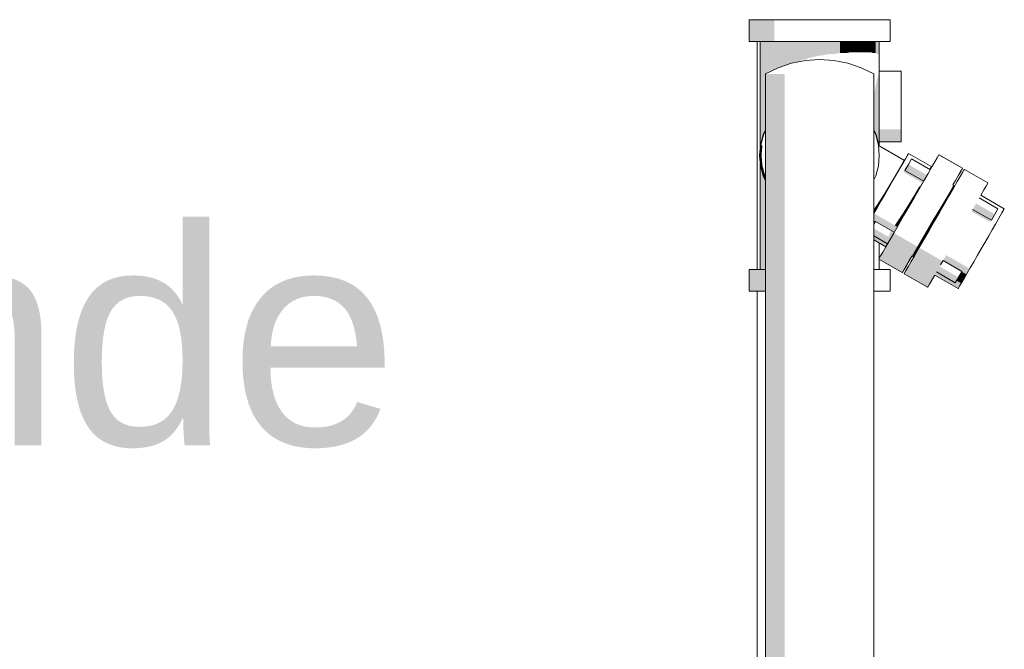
# Model space of a CAD drawing. Header units: metres. Extents: x -4 to 112, y -27 to 26.
# Tile 56 of 256: x 15.283 to 16.191, y 0.295 to 0.875. Entities that reach past the tile are written whole.
import ezdxf

# ---------------------------------------------------------------- set-up
doc = ezdxf.new("R2010")
doc.units = ezdxf.units.M
doc.header["$MEASUREMENT"] = 0
for name, color, linetype in [('20 Decke', 7, 'Continuous'), ('60 Ausstattung außen', 7, 'Continuous'), ('90 Allgemein Beschriftung', 7, 'Continuous')]:
    doc.layers.add(name, color=color, linetype=linetype)
doc.styles.add('ERSTELLTER_STIL_3', font='ARIALUNI.ttf')
doc.dimstyles.new('ERSTELLTER_STIL__5', dxfattribs={"dimtxt": 0.18, "dimasz": 0.3648, "dimexe": 0.18, "dimexo": 0.0625, "dimgap": 0, "dimtad": 0, "dimtih": 1, "dimtoh": 1, "dimdec": 4, "dimzin": 0, "dimdsep": 46, "dimcen": 0.09, "dimadec": 0, "dimazin": 0, "dimtfac": 1, "dimtdec": 4, "dimtmove": 0, "dimatfit": 3, "dimldrblk": 'ARROWHEAD_5', "dimfxl": 1, "dimtolj": 1, "dimtzin": 0, "dimarcsym": 0})

# ---------------------------------------------------------------- blocks, each defined once
blk = doc.blocks.new('ARROWHEAD_5')
at = {"linetype": 'Continuous', "lineweight": 0}
blk.add_hatch(color=0, dxfattribs=at).paths.add_polyline_path([(-1, 0.2679), (0, 0), (-1, -0.2679)])
at = {"color": 0, "linetype": 'Continuous', "lineweight": 0}
blk.add_line((0, 0), (-1, 0), dxfattribs=at)

msp = doc.modelspace()

# ---------------------------------------------------------------- hatches: boundary and pattern name
at = {"layer": '60 Ausstattung außen', "linetype": 'Continuous', "lineweight": 0, "true_color": 0x000000}
for points in [[(15.95671, 0.85474), (15.95671, 0.87474), (15.95573, 0.87474), (15.95573, 0.85474)], [(15.95671, 0.85474), (15.95965, 0.85474), (15.95965, 0.87474), (15.95671, 0.87474)], [(15.95965, 0.85474), (15.96443, 0.85474), (15.96443, 0.87474), (15.95965, 0.87474)], [(15.97093, 0.85474), (15.97093, 0.87474), (15.96443, 0.87474), (15.96443, 0.85474)], [(15.97894, 0.85474), (15.97894, 0.87474), (15.97093, 0.87474), (15.97093, 0.85474)], [(15.96573, 0.75547), (15.96607, 0.75938), (15.96656, 0.76122), (15.96656, 0.85474), (15.96573, 0.85474)], [(15.96656, 0.76122), (15.96857, 0.76872), (15.96904, 0.76973), (15.96904, 0.85474), (15.96656, 0.85474)], [(15.97309, 0.85474), (15.96904, 0.85474), (15.96904, 0.76973), (15.97067, 0.77323), (15.97067, 0.82474), (15.97309, 0.82594)], [(15.97309, 0.85474), (15.97309, 0.82594), (15.97859, 0.82865), (15.97859, 0.85474)], [(15.97859, 0.82865), (15.98241, 0.83053), (15.98537, 0.83154), (15.98537, 0.85474), (15.97859, 0.85474)], [(15.99322, 0.85474), (15.98537, 0.85474), (15.98537, 0.83154), (15.99322, 0.8342)], [(15.99322, 0.8342), (15.99479, 0.83473), (16.00061, 0.83589), (16.00191, 0.83665), (16.00191, 0.85474), (15.99322, 0.85474)], [(16.00191, 0.85474), (16.00191, 0.83665), (16.00941, 0.83875), (16.01117, 0.83957), (16.01117, 0.85474)], [(16.02072, 0.85474), (16.01117, 0.85474), (16.01117, 0.83957), (16.02072, 0.84174)], [(16.02072, 0.84174), (16.02281, 0.84174), (16.03027, 0.84324), (16.03027, 0.85474), (16.02072, 0.85474)], [(16.03953, 0.85474), (16.03027, 0.85474), (16.03027, 0.84324), (16.03482, 0.84324), (16.03953, 0.84414)], [(16.04822, 0.85474), (16.03953, 0.85474), (16.03953, 0.84414), (16.04573, 0.84414), (16.04822, 0.84463)], [(16.04822, 0.84463), (16.05535, 0.84463), (16.05608, 0.84478), (16.05608, 0.85474), (16.04822, 0.85474)], [(16.05608, 0.84478), (16.06286, 0.84478), (16.06286, 0.85474), (16.05608, 0.85474)], [(16.06836, 0.85474), (16.06286, 0.85474), (16.06286, 0.84478), (16.06336, 0.84463), (16.06836, 0.84463)], [(16.07241, 0.85474), (16.06836, 0.85474), (16.06836, 0.84463), (16.06952, 0.84414), (16.07241, 0.84414)], [(16.07241, 0.84414), (16.07367, 0.84324), (16.07489, 0.84324), (16.07489, 0.85474), (16.07241, 0.85474)], [(16.07573, 0.85474), (16.07489, 0.85474), (16.07489, 0.84324), (16.07554, 0.84174), (16.07573, 0.84174)], [(16.07489, 0.76108), (16.07535, 0.75938), (16.07542, 0.75857), (16.07573, 0.75839), (16.07573, 0.7666), (16.07573, 0.77385), (16.07573, 0.81564), (16.07573, 0.82528), (16.07573, 0.82724), (16.07527, 0.82611), (16.07489, 0.8243)], [(15.97067, 0.82474), (15.97067, -0.04803), (15.97143, -0.04818), (15.97143, 0.82474)], [(15.97369, 0.82474), (15.97143, 0.82474), (15.97143, -0.04818), (15.97369, -0.04832)], [(15.97737, 0.82474), (15.97369, 0.82474), (15.97369, -0.04832), (15.97737, -0.04846)], [(15.97737, 0.82474), (15.97737, -0.04846), (15.98237, -0.0486), (15.98237, 0.82474)], [(15.98853, 0.82474), (15.98237, 0.82474), (15.98237, -0.0486), (15.98853, -0.04872)], [(16.07267, 0.81532), (16.07241, 0.81371), (16.07241, 0.76965), (16.07284, 0.76872), (16.07489, 0.76108), (16.07489, 0.8243), (16.07474, 0.82389), (16.07365, 0.81996)], [(16.09573, 0.82247), (16.09573, 0.8238), (16.09573, 0.82289)], [(16.09573, 0.81564), (16.09573, 0.81371), (16.09573, 0.81734)], [(16.07067, 0.77337), (16.07241, 0.76965), (16.07241, 0.81371), (16.07153, 0.8097), (16.07067, 0.80466)], [(16.09573, 0.80949), (16.09573, 0.81371), (16.09572, 0.81099)], [(16.09573, 0.80483), (16.09572, 0.80949), (16.09572, 0.80586)], [(16.09573, 0.79987), (16.09572, 0.80483), (16.09572, 0.80039)], [(15.96857, 0.76872), (15.96901, 0.76856), (15.97067, 0.77212), (15.97067, 0.77323)], [(15.96901, 0.76856), (15.96937, 0.76843), (15.97067, 0.77122), (15.97067, 0.77212)], [(16.09573, 0.76985), (16.09573, 0.77385), (16.07573, 0.77385), (16.07573, 0.76985)], [(16.09572, 0.77999), (16.09572, 0.77849), (16.09573, 0.77578)], [(16.09573, 0.77578), (16.09573, 0.77385), (16.09573, 0.77215)], [(16.09573, 0.77215), (16.09573, 0.76985), (16.09573, 0.7692)], [(15.96607, 0.75938), (15.96653, 0.7593), (15.96901, 0.76856), (15.96857, 0.76872)], [(15.96691, 0.75923), (15.96937, 0.76843), (15.96901, 0.76856), (15.96653, 0.7593)], [(16.09573, 0.7666), (16.09573, 0.76985), (16.07573, 0.76985), (16.07573, 0.7666)], [(16.09573, 0.7642), (16.09573, 0.7666), (16.07573, 0.7666), (16.07573, 0.7642)], [(16.09573, 0.76274), (16.09573, 0.7642), (16.07573, 0.7642), (16.07573, 0.76274)], [(16.09573, 0.76224), (16.09573, 0.76274), (16.07573, 0.76274), (16.07573, 0.76224)], [(15.96607, 0.75938), (15.96523, 0.74974), (15.9657, 0.74974), (15.96653, 0.7593)], [(15.96691, 0.75923), (15.96653, 0.7593), (15.9657, 0.74974), (15.96608, 0.74974)], [(15.96608, 0.74974), (15.96716, 0.74974), (15.96797, 0.75904), (15.96691, 0.75923)], [(15.9657, 0.74974), (15.96523, 0.74974), (15.96607, 0.74011), (15.96653, 0.74019)], [(15.96653, 0.74019), (15.96691, 0.74026), (15.96608, 0.74974), (15.9657, 0.74974)], [(15.96691, 0.74026), (15.96797, 0.74045), (15.96716, 0.74974), (15.96608, 0.74974)], [(16.09742, 0.74384), (16.09726, 0.74353), (16.09777, 0.74323), (16.09856, 0.7446), (16.09803, 0.7449)], [(16.09803, 0.7449), (16.09856, 0.7446), (16.09883, 0.74506), (16.09826, 0.74538), (16.09812, 0.74514)], [(16.0983, 0.74538), (16.09829, 0.74537), (16.09883, 0.74506), (16.09884, 0.74507)], [(15.96573, 0.64474), (15.96656, 0.64474), (15.96656, 0.73827), (15.96607, 0.74011), (15.96573, 0.74402)], [(15.96607, 0.74011), (15.96857, 0.73077), (15.96901, 0.73093), (15.96653, 0.74019)], [(15.96937, 0.73106), (15.96691, 0.74026), (15.96653, 0.74019), (15.96901, 0.73093)], [(15.96656, 0.64474), (15.96904, 0.64474), (15.96904, 0.72976), (15.96857, 0.73077), (15.96656, 0.73827)], [(15.96691, 0.74026), (15.96937, 0.73106), (15.97039, 0.73143), (15.96797, 0.74045)], [(16.09373, 0.73746), (16.09204, 0.73454), (16.09258, 0.73423), (16.09473, 0.73796), (16.09422, 0.73826)], [(16.09597, 0.74129), (16.09422, 0.73826), (16.09473, 0.73796), (16.09648, 0.74099)], [(16.09726, 0.74353), (16.09597, 0.74129), (16.09648, 0.74099), (16.09777, 0.74323)], [(16.09764, 0.73456), (16.11468, 0.72472), (16.11365, 0.72301), (16.11262, 0.72122), (16.1136, 0.72065), (16.11664, 0.7259), (16.09868, 0.73628)], [(16.09868, 0.73628), (16.11664, 0.7259), (16.11667, 0.72596), (16.09935, 0.73596), (16.10194, 0.74044), (16.1017, 0.74058), (16.10076, 0.73989)], [(16.09935, 0.73596), (16.11667, 0.72596), (16.11985, 0.73148), (16.10253, 0.74147)], [(16.10217, 0.74087), (16.1017, 0.74058), (16.10194, 0.74044), (16.10218, 0.74087)], [(16.12219, 0.73617), (16.11957, 0.73164), (16.11985, 0.73148), (16.12275, 0.73649), (16.12248, 0.73665)], [(16.12205, 0.73735), (16.12186, 0.73701), (16.12275, 0.73649), (16.12295, 0.73683)], [(16.12205, 0.73735), (16.12295, 0.73683), (16.12391, 0.73849), (16.12298, 0.73903), (16.12233, 0.7379)], [(16.12314, 0.73944), (16.12298, 0.73903), (16.12391, 0.73849), (16.12423, 0.73905), (16.12325, 0.73962)], [(16.12327, 0.73961), (16.12423, 0.73905), (16.12424, 0.73907), (16.12328, 0.73962)], [(15.96857, 0.73077), (15.97067, 0.72626), (15.97067, 0.72737), (15.96901, 0.73093)], [(15.96937, 0.73106), (15.96901, 0.73093), (15.97067, 0.72737), (15.97067, 0.72827)], [(15.96904, 0.64474), (15.97067, 0.64474), (15.97067, 0.72626), (15.96904, 0.72976)], [(15.96937, 0.73106), (15.97067, 0.72827), (15.97067, 0.73082), (15.97039, 0.73143)], [(15.97039, 0.73143), (15.97067, 0.73082), (15.97067, 0.73154)], [(16.08668, 0.72547), (16.08731, 0.72511), (16.09008, 0.7299), (16.08951, 0.73023), (16.08738, 0.72668)], [(16.08951, 0.73023), (16.09008, 0.7299), (16.09258, 0.73423), (16.09204, 0.73454), (16.09085, 0.73256)], [(16.0832, 0.7197), (16.0805, 0.71523), (16.08133, 0.71475), (16.08437, 0.72001), (16.08365, 0.72042)], [(16.08668, 0.72547), (16.08365, 0.72042), (16.08437, 0.72001), (16.08731, 0.72511)], [(16.11262, 0.72122), (16.10916, 0.71546), (16.11025, 0.71483), (16.1136, 0.72065)], [(16.13961, 0.71451), (16.14083, 0.71381), (16.14272, 0.71708), (16.1415, 0.71778)], [(16.14111, 0.7183), (16.13982, 0.71606), (16.14099, 0.71808)], [(16.1415, 0.71779), (16.1415, 0.71778), (16.14272, 0.71708), (16.14411, 0.71949), (16.14289, 0.72019)], [(16.14289, 0.72019), (16.14411, 0.71949), (16.14496, 0.72096), (16.1437, 0.72169), (16.14327, 0.72094)], [(16.14391, 0.72223), (16.1437, 0.72169), (16.14496, 0.72096), (16.14525, 0.72146)], [(16.14394, 0.72222), (16.14525, 0.72146), (16.14526, 0.72148), (16.14395, 0.72223)], [(16.07407, 0.70511), (16.07534, 0.70438), (16.07829, 0.70948), (16.07726, 0.71007)], [(16.0777, 0.71079), (16.07726, 0.71007), (16.07829, 0.70948), (16.08133, 0.71475), (16.0805, 0.71523)], [(16.10264, 0.70478), (16.10159, 0.70305), (16.10298, 0.70224), (16.10667, 0.70864), (16.10547, 0.70933)], [(16.10547, 0.70933), (16.10667, 0.70864), (16.11025, 0.71483), (16.10916, 0.71546), (16.10887, 0.71499)], [(16.13724, 0.7105), (16.13446, 0.70588), (16.1358, 0.7051), (16.1385, 0.70977)], [(16.13724, 0.7105), (16.1385, 0.70977), (16.14083, 0.7138), (16.13961, 0.71451), (16.13845, 0.7126)], [(16.07067, 0.70069), (16.07067, 0.6963), (16.0707, 0.69634), (16.07258, 0.69959)], [(16.07407, 0.70511), (16.07094, 0.70054), (16.07258, 0.69959), (16.07534, 0.70438)], [(16.10159, 0.70305), (16.09765, 0.6968), (16.09929, 0.69585), (16.10298, 0.70224)], [(16.12806, 0.69534), (16.12964, 0.69443), (16.13282, 0.69993), (16.13139, 0.70076), (16.12892, 0.69678)], [(16.13443, 0.70582), (16.13139, 0.70076), (16.13282, 0.69993), (16.1358, 0.7051), (16.13446, 0.70588)], [(16.16067, 0.69817), (16.17731, 0.68856), (16.17896, 0.68992), (16.16167, 0.6999)], [(16.16171, 0.69996), (16.16167, 0.6999), (16.17896, 0.68992), (16.17902, 0.68997)], [(16.1617, 0.69997), (16.17902, 0.68997), (16.18221, 0.69548), (16.16489, 0.70548), (16.16188, 0.70028)], [(16.07067, 0.6963), (16.07067, 0.68935), (16.072, 0.68858), (16.07217, 0.68888), (16.08949, 0.67889), (16.09235, 0.68384), (16.0707, 0.69634)], [(16.09018, 0.68567), (16.08989, 0.68526), (16.09235, 0.68384), (16.09571, 0.68966), (16.09371, 0.69081)], [(16.09765, 0.6968), (16.09371, 0.69081), (16.09571, 0.68966), (16.09929, 0.69585)], [(16.12463, 0.68974), (16.12636, 0.68874), (16.12964, 0.69443), (16.12806, 0.69534), (16.12532, 0.69094)], [(16.18332, 0.6874), (16.18268, 0.68629), (16.18518, 0.69061)], [(16.18272, 0.68629), (16.18521, 0.69061), (16.18336, 0.6874)], [(16.18594, 0.69194), (16.18518, 0.69061), (16.1872, 0.69412)], [(16.18522, 0.69061), (16.18724, 0.69412), (16.18598, 0.69194)], [(16.18807, 0.69562), (16.1872, 0.69412), (16.18869, 0.6967)], [(16.18724, 0.69412), (16.18873, 0.6967), (16.1881, 0.69562)], [(16.18961, 0.69828), (16.18991, 0.69882), (16.18963, 0.69833)], [(16.18965, 0.69828), (16.18995, 0.69882), (16.18967, 0.69833)], [(16.07067, 0.68935), (16.07067, 0.68629), (16.072, 0.68858)], [(16.07067, 0.6824), (16.07067, 0.67571), (16.08341, 0.66836), (16.08514, 0.67135), (16.08631, 0.67337)], [(16.07199, 0.68856), (16.08636, 0.68026), (16.08478, 0.67652), (16.08415, 0.67462), (16.08631, 0.67337), (16.08949, 0.67889), (16.07217, 0.68888)], [(16.11817, 0.67856), (16.1199, 0.67756), (16.12308, 0.68306), (16.12135, 0.68406)], [(16.12135, 0.68406), (16.12308, 0.68306), (16.12636, 0.68874), (16.12463, 0.68974)], [(16.18029, 0.68215), (16.17979, 0.68128), (16.18268, 0.68629)], [(16.17983, 0.68128), (16.18272, 0.68629), (16.18032, 0.68215)], [(16.07067, 0.67571), (16.07067, 0.67478), (16.08301, 0.66766), (16.08341, 0.66836)], [(16.07067, 0.67478), (16.07067, 0.67257), (16.08205, 0.666), (16.08301, 0.66766)], [(16.07067, 0.67182), (16.08173, 0.66544), (16.08205, 0.666), (16.07067, 0.67257)], [(16.08514, 0.67135), (16.10679, 0.65885), (16.11075, 0.66571), (16.0891, 0.67821)], [(16.11249, 0.66872), (16.11422, 0.66772), (16.11692, 0.67239), (16.11518, 0.67339)], [(16.11518, 0.67339), (16.11692, 0.67239), (16.1199, 0.67756), (16.11817, 0.67856)], [(16.08172, 0.66542), (16.07894, 0.66062), (16.10059, 0.64812), (16.10337, 0.65292)], [(16.08514, 0.67135), (16.08172, 0.66542), (16.10337, 0.65292), (16.10679, 0.65885)], [(16.11016, 0.66468), (16.10827, 0.66141), (16.11, 0.66041), (16.11189, 0.66368)], [(16.13017, 0.64535), (16.13413, 0.65221), (16.11248, 0.66471), (16.10852, 0.65785)], [(16.11016, 0.66468), (16.11189, 0.66368), (16.11422, 0.66772), (16.11249, 0.66872)], [(16.07565, 0.65491), (16.07523, 0.65418), (16.09688, 0.64168), (16.0973, 0.64241)], [(16.07565, 0.65491), (16.0973, 0.64241), (16.09855, 0.64458), (16.0769, 0.65708)], [(16.07894, 0.66062), (16.0769, 0.65708), (16.09855, 0.64458), (16.10059, 0.64812)], [(16.10338, 0.65294), (16.10341, 0.65292), (16.10577, 0.65701), (16.10574, 0.65703), (16.1068, 0.65887)], [(16.12675, 0.63942), (16.13017, 0.64535), (16.10852, 0.65785), (16.1051, 0.65192)], [(16.10574, 0.65703), (16.10747, 0.65603), (16.10776, 0.65653), (16.10603, 0.65753)], [(16.10688, 0.659), (16.10603, 0.65753), (16.10776, 0.65653), (16.10852, 0.65785), (16.10861, 0.658)], [(16.10827, 0.66141), (16.10688, 0.659), (16.10861, 0.658), (16.11, 0.66041)], [(16.13738, 0.65784), (16.13452, 0.65289), (16.15184, 0.64289), (16.15167, 0.64259), (16.156, 0.64009), (16.15903, 0.64534)], [(15.95671, 0.62474), (15.95671, 0.64474), (15.95573, 0.64474), (15.95573, 0.62474)], [(15.95965, 0.62474), (15.95965, 0.64474), (15.95671, 0.64474), (15.95671, 0.62474)], [(15.96443, 0.62474), (15.96443, 0.64474), (15.95965, 0.64474), (15.95965, 0.62474)], [(15.96443, 0.62474), (15.97067, 0.62474), (15.97067, 0.64474), (15.96443, 0.64474)], [(16.09731, 0.64243), (16.09734, 0.64241), (16.09859, 0.64458), (16.09856, 0.64459)], [(16.09856, 0.64459), (16.09859, 0.64458), (16.10063, 0.64812), (16.1006, 0.64814), (16.10059, 0.64812)], [(16.10028, 0.64358), (16.12193, 0.63108), (16.12398, 0.63462), (16.10233, 0.64712)], [(16.10338, 0.65292), (16.10061, 0.64813), (16.10063, 0.64812), (16.10341, 0.65292), (16.10338, 0.65294)], [(16.10233, 0.64712), (16.12398, 0.63462), (16.12675, 0.63942), (16.1051, 0.65192)], [(16.14576, 0.63236), (16.14866, 0.63738), (16.13134, 0.64737), (16.12844, 0.64236)], [(16.13434, 0.65257), (16.15166, 0.64257), (16.15184, 0.64289), (16.13452, 0.65289)], [(16.15601, 0.6401), (16.15604, 0.64009), (16.15907, 0.64534), (16.15905, 0.64535), (16.15665, 0.6412)], [(16.0973, 0.64241), (16.09689, 0.6417), (16.09692, 0.64168), (16.09734, 0.64241), (16.09731, 0.64243)], [(16.09903, 0.64141), (16.09861, 0.64068), (16.12026, 0.62818), (16.12068, 0.62891)], [(16.09903, 0.64141), (16.12068, 0.62891), (16.12193, 0.63108), (16.10028, 0.64358)], [(16.12676, 0.63942), (16.12399, 0.63463), (16.12402, 0.63462), (16.12679, 0.63942), (16.12676, 0.63944)], [(16.12708, 0.64), (16.12676, 0.63944), (16.14841, 0.62694), (16.14873, 0.6275)], [(16.12708, 0.64), (16.14873, 0.6275), (16.14969, 0.62916), (16.12804, 0.64166)], [(16.12804, 0.64166), (16.14969, 0.62916), (16.15126, 0.63187), (16.14693, 0.63437), (16.14576, 0.63236), (16.12845, 0.64236)], [(16.14693, 0.63437), (16.15126, 0.63187), (16.15338, 0.63555), (16.14905, 0.63805), (16.14866, 0.63738)], [(16.14905, 0.63805), (16.15338, 0.63555), (16.156, 0.64009), (16.15167, 0.64259)], [(16.15127, 0.63188), (16.1513, 0.63187), (16.15342, 0.63555), (16.1534, 0.63556), (16.15213, 0.63337)], [(16.15415, 0.63688), (16.1534, 0.63556), (16.15342, 0.63555), (16.15604, 0.64009), (16.15601, 0.6401)], [(16.12068, 0.62891), (16.12027, 0.6282), (16.1203, 0.62818), (16.12072, 0.62891), (16.12069, 0.62893)], [(16.12193, 0.63108), (16.12069, 0.62893), (16.12072, 0.62891), (16.12197, 0.63108), (16.12194, 0.63109)], [(16.12398, 0.63462), (16.12194, 0.63109), (16.12197, 0.63108), (16.12402, 0.63462), (16.12399, 0.63464)], [(16.14873, 0.6275), (16.14842, 0.62695), (16.14845, 0.62694), (16.14877, 0.6275), (16.14874, 0.62751)], [(16.14874, 0.62751), (16.14877, 0.6275), (16.14973, 0.62916), (16.1497, 0.62917), (16.14941, 0.62867)], [(16.1497, 0.62917), (16.14973, 0.62916), (16.1513, 0.63187), (16.15127, 0.63188), (16.15064, 0.63079)], [(16.07073, 0.62474), (16.07067, 0.62474), (16.07067, 0.60587), (16.07073, 0.60574)]]:
    msp.add_hatch(color=18, dxfattribs=at).paths.add_polyline_path(points)

# ---------------------------------------------------------------- linework, layer by layer
at = {"layer": '20 Decke', "color": 7, "linetype": 'Continuous', "lineweight": 13}
for p, q in [((15.96297, 0.64474), (15.96297, 0.85474)), ((15.96297, 0), (15.96297, 0.62474))]:
    msp.add_line(p, q, dxfattribs=at)
at = {"layer": '60 Ausstattung außen', "color": 7, "linetype": 'Continuous', "lineweight": 13}
for p, q in [((15.95671, 0.87474), (15.95573, 0.87474)), ((15.95573, 0.85474), (15.95573, 0.87474)), ((15.95965, 0.87474), (15.95671, 0.87474)), ((15.96443, 0.87474), (15.95965, 0.87474)), ((15.97093, 0.87474), (15.96443, 0.87474)), ((15.97894, 0.87474), (15.97093, 0.87474)), ((15.98822, 0.87474), (15.97894, 0.87474)), ((15.99849, 0.87474), (15.98822, 0.87474)), ((16.00943, 0.87474), (15.99849, 0.87474)), ((16.02072, 0.87474), (16.00943, 0.87474)), ((16.03201, 0.87474), (16.02072, 0.87474)), ((16.04295, 0.87474), (16.03201, 0.87474)), ((16.05322, 0.87474), (16.04295, 0.87474)), ((16.0625, 0.87474), (16.05322, 0.87474)), ((16.07052, 0.87474), (16.0625, 0.87474)), ((16.07702, 0.87474), (16.07052, 0.87474)), ((16.08181, 0.87474), (16.07702, 0.87474)), ((16.08474, 0.87474), (16.08181, 0.87474)), ((16.08573, 0.87474), (16.08474, 0.87474)), ((16.08573, 0.85474), (16.08573, 0.87474)), ((15.95671, 0.85474), (15.95573, 0.85474)), ((15.95965, 0.85474), (15.95671, 0.85474)), ((15.96443, 0.85474), (15.95965, 0.85474)), ((15.97093, 0.85474), (15.96443, 0.85474)), ((15.96573, 0.75547), (15.96573, 0.85474)), ((15.97894, 0.85474), (15.97093, 0.85474)), ((15.98822, 0.85474), (15.97894, 0.85474)), ((15.99849, 0.85474), (15.98822, 0.85474)), ((16.00943, 0.85474), (15.99849, 0.85474)), ((16.02072, 0.85474), (16.00943, 0.85474)), ((16.03201, 0.85474), (16.02072, 0.85474)), ((16.04295, 0.85474), (16.03201, 0.85474)), ((16.05322, 0.85474), (16.04295, 0.85474)), ((16.0625, 0.85474), (16.05322, 0.85474)), ((16.07052, 0.85474), (16.0625, 0.85474)), ((16.07702, 0.85474), (16.07052, 0.85474)), ((16.07573, 0.82724), (16.07573, 0.85474)), ((16.08181, 0.85474), (16.07702, 0.85474)), ((16.08474, 0.85474), (16.08181, 0.85474)), ((16.08573, 0.85474), (16.08474, 0.85474)), ((15.99479, 0.83473), (16.00762, 0.83729)), ((16.00762, 0.83729), (16.02067, 0.83814)), ((16.03373, 0.83729), (16.02067, 0.83814)), ((16.04656, 0.83473), (16.03373, 0.83729)), ((15.97067, 0.82474), (15.98241, 0.83053)), ((15.98241, 0.83053), (15.99479, 0.83473)), ((16.05894, 0.83053), (16.04656, 0.83473)), ((16.07067, 0.82474), (16.05894, 0.83053)), ((16.07573, 0.82724), (16.07573, 0.82675)), ((16.09573, 0.82724), (16.07573, 0.82724)), ((16.07573, 0.82675), (16.07573, 0.82528)), ((16.09573, 0.82675), (16.09573, 0.82724)), ((16.09573, 0.82528), (16.09573, 0.82675)), ((15.97067, -0.04803), (15.97067, 0.82474)), ((16.07067, -0.04841), (16.07067, 0.82474)), ((16.07573, 0.82528), (16.07573, 0.82289)), ((16.07573, 0.82289), (16.07573, 0.81964)), ((16.07573, 0.81964), (16.07573, 0.81564)), ((16.09573, 0.82424), (16.09573, 0.82528)), ((16.09573, 0.82424), (16.09573, 0.82424)), ((16.09573, 0.82424), (16.09573, 0.8238)), ((16.09573, 0.8238), (16.09573, 0.82247)), ((16.09573, 0.82247), (16.09573, 0.82029)), ((16.09573, 0.82029), (16.09573, 0.81734)), ((16.09573, 0.81734), (16.09573, 0.81371)), ((16.07573, 0.81564), (16.07572, 0.81099)), ((16.07572, 0.81099), (16.07572, 0.80586)), ((16.09573, 0.80949), (16.09572, 0.80483)), ((16.09573, 0.81371), (16.09573, 0.80949)), ((16.07572, 0.80586), (16.07572, 0.80039)), ((16.07572, 0.80039), (16.07572, 0.79474)), ((16.09572, 0.80483), (16.09572, 0.79987)), ((16.09572, 0.79987), (16.09572, 0.79474)), ((16.07572, 0.79474), (16.07572, 0.7891)), ((16.09572, 0.79474), (16.09572, 0.78962)), ((16.07572, 0.7891), (16.07572, 0.78363)), ((16.07572, 0.78363), (16.07572, 0.77849)), ((16.09572, 0.78962), (16.09572, 0.78466)), ((16.09572, 0.78466), (16.09573, 0.77999)), ((15.97067, 0.77323), (15.96857, 0.76872)), ((15.97067, 0.77212), (15.96901, 0.76856)), ((16.07284, 0.76872), (16.07067, 0.77337)), ((16.07238, 0.76856), (16.07067, 0.77221)), ((16.07572, 0.77849), (16.07573, 0.77385)), ((16.07573, 0.77385), (16.07573, 0.76985)), ((16.09573, 0.77999), (16.09573, 0.77578)), ((16.09573, 0.77578), (16.09573, 0.77215)), ((16.09573, 0.77215), (16.09573, 0.7692)), ((15.96857, 0.76872), (15.96607, 0.75938)), ((15.96901, 0.76856), (15.96653, 0.7593)), ((16.07486, 0.7593), (16.07238, 0.76856)), ((16.07535, 0.75938), (16.07284, 0.76872)), ((16.07573, 0.76985), (16.07573, 0.7666)), ((16.07573, 0.7666), (16.07573, 0.7642)), ((16.07573, 0.7642), (16.07573, 0.76274)), ((16.07573, 0.76274), (16.07573, 0.76224)), ((16.09573, 0.7692), (16.09573, 0.76702)), ((16.09573, 0.76702), (16.09573, 0.76569)), ((16.09573, 0.76569), (16.09573, 0.76524)), ((16.09573, 0.76524), (16.09573, 0.76524)), ((16.09573, 0.7642), (16.09573, 0.76524)), ((16.09573, 0.76274), (16.09573, 0.7642)), ((16.09573, 0.76225), (16.09573, 0.76274)), ((15.96607, 0.75938), (15.96523, 0.74974)), ((15.96653, 0.7593), (15.9657, 0.74974)), ((16.0757, 0.74974), (16.07486, 0.7593)), ((16.07543, 0.75843), (16.07535, 0.75938)), ((16.07542, 0.75857), (16.09883, 0.74506)), ((16.09573, 0.76225), (16.07573, 0.76224)), ((16.07573, 0.75839), (16.07573, 0.76224)), ((16.07573, 0.75842), (16.09884, 0.74507)), ((15.96523, 0.74974), (15.96607, 0.74011)), ((15.9657, 0.74974), (15.96653, 0.74019)), ((16.07486, 0.74019), (16.0757, 0.74974)), ((16.09973, 0.74662), (16.09761, 0.74294)), ((16.1013, 0.74933), (16.09973, 0.74662)), ((16.10226, 0.75099), (16.1013, 0.74933)), ((16.10258, 0.75155), (16.10226, 0.75099)), ((16.10543, 0.74649), (16.10253, 0.74147)), ((16.10258, 0.75155), (16.12423, 0.73905)), ((16.10262, 0.75155), (16.12424, 0.73907)), ((16.12275, 0.73649), (16.10543, 0.74649)), ((16.12906, 0.74741), (16.12701, 0.74387)), ((16.13031, 0.74958), (16.12906, 0.74741)), ((16.13073, 0.75031), (16.13031, 0.74958)), ((16.13073, 0.75031), (16.15238, 0.73781)), ((16.13077, 0.75031), (16.15242, 0.73781)), ((15.96573, 0.64474), (15.96573, 0.74402)), ((15.96607, 0.74011), (15.96857, 0.73077)), ((15.96653, 0.74019), (15.96901, 0.73093)), ((16.07238, 0.73093), (16.07486, 0.74019)), ((16.09499, 0.73841), (16.09195, 0.73315)), ((16.09761, 0.74294), (16.09499, 0.73841)), ((16.10253, 0.74147), (16.09935, 0.73596)), ((16.09935, 0.73596), (16.11667, 0.72596)), ((16.12424, 0.73906), (16.12082, 0.73314)), ((16.12701, 0.74387), (16.12424, 0.73906)), ((16.15071, 0.73491), (16.15196, 0.73708)), ((16.152, 0.73708), (16.15075, 0.73491)), ((16.15196, 0.73708), (16.15238, 0.73781)), ((16.15242, 0.73781), (16.152, 0.73708)), ((16.15369, 0.73608), (16.15244, 0.73391)), ((16.15412, 0.73681), (16.15369, 0.73608)), ((16.15412, 0.73681), (16.17577, 0.72431)), ((16.15415, 0.73681), (16.1758, 0.72431)), ((15.96857, 0.73077), (15.97067, 0.72626)), ((15.96901, 0.73093), (15.97067, 0.72737)), ((16.07067, 0.72728), (16.07238, 0.73093)), ((16.0886, 0.72733), (16.08502, 0.72114)), ((16.09195, 0.73315), (16.0886, 0.72733)), ((16.11685, 0.72628), (16.11247, 0.71868)), ((16.12082, 0.73314), (16.11685, 0.72628)), ((16.14352, 0.72246), (16.14589, 0.72656)), ((16.14593, 0.72656), (16.14356, 0.72246)), ((16.14589, 0.72656), (16.14867, 0.73137)), ((16.14871, 0.73137), (16.14593, 0.72656)), ((16.15039, 0.73037), (16.14762, 0.72556)), ((16.14867, 0.73137), (16.15071, 0.73491)), ((16.15075, 0.73491), (16.14871, 0.73137)), ((16.15244, 0.73391), (16.15039, 0.73037)), ((16.08502, 0.72114), (16.08133, 0.71475)), ((16.11247, 0.71868), (16.1078, 0.71059)), ((16.1442, 0.71964), (16.14023, 0.71278)), ((16.14352, 0.72246), (16.14525, 0.72146)), ((16.14356, 0.72246), (16.14526, 0.72148)), ((16.14762, 0.72556), (16.1442, 0.71964)), ((16.16928, 0.71306), (16.17205, 0.71787)), ((16.17209, 0.71787), (16.16931, 0.71306)), ((16.17205, 0.71787), (16.17409, 0.72141)), ((16.17413, 0.72141), (16.17209, 0.71787)), ((16.17409, 0.72141), (16.17534, 0.72358)), ((16.17538, 0.72358), (16.17413, 0.72141)), ((16.17534, 0.72358), (16.17577, 0.72431)), ((16.1758, 0.72431), (16.17538, 0.72358)), ((16.07764, 0.70835), (16.07406, 0.70216)), ((16.08133, 0.71475), (16.07764, 0.70835)), ((16.1078, 0.71059), (16.10298, 0.70224)), ((16.14023, 0.71278), (16.13585, 0.70518)), ((16.16779, 0.71049), (16.1851, 0.7005)), ((16.16926, 0.71305), (16.19091, 0.70055)), ((16.1693, 0.71305), (16.19095, 0.70054)), ((16.07406, 0.70216), (16.0707, 0.69634)), ((16.10298, 0.70224), (16.09816, 0.6939)), ((16.13585, 0.70518), (16.13118, 0.69709)), ((16.17902, 0.68997), (16.16171, 0.69996)), ((16.1851, 0.7005), (16.18192, 0.69498)), ((16.18992, 0.69882), (16.19059, 0.69999)), ((16.19063, 0.69999), (16.18995, 0.69882)), ((16.19059, 0.69999), (16.19091, 0.70055)), ((16.19095, 0.70054), (16.19063, 0.69999)), ((16.09816, 0.6939), (16.09348, 0.68581)), ((16.13118, 0.69709), (16.12636, 0.68874)), ((16.18161, 0.69444), (16.17902, 0.68997)), ((16.18192, 0.69498), (16.18161, 0.69444)), ((16.18517, 0.69061), (16.18268, 0.68629)), ((16.18272, 0.68629), (16.18521, 0.69061)), ((16.1872, 0.69412), (16.18517, 0.69061)), ((16.18521, 0.69061), (16.18724, 0.69412)), ((16.18869, 0.6967), (16.1872, 0.69412)), ((16.18724, 0.69412), (16.18873, 0.6967)), ((16.18961, 0.69828), (16.18869, 0.6967)), ((16.18873, 0.6967), (16.18964, 0.69828)), ((16.18991, 0.69882), (16.18961, 0.69828)), ((16.18964, 0.69828), (16.18995, 0.69882)), ((16.07067, 0.68629), (16.07217, 0.68888)), ((16.08949, 0.67889), (16.07217, 0.68888)), ((16.09348, 0.68581), (16.0891, 0.67821)), ((16.12636, 0.68874), (16.12154, 0.6804)), ((16.17979, 0.68128), (16.17659, 0.67574)), ((16.17662, 0.67574), (16.17982, 0.68128)), ((16.18268, 0.68629), (16.17979, 0.68128)), ((16.17982, 0.68128), (16.18272, 0.68629)), ((16.07067, 0.67571), (16.08341, 0.66836)), ((16.07067, 0.67182), (16.08173, 0.66544)), ((16.0891, 0.67821), (16.08514, 0.67135)), ((16.11687, 0.6723), (16.11248, 0.66471)), ((16.12154, 0.6804), (16.11687, 0.6723)), ((16.17659, 0.67574), (16.17318, 0.66983)), ((16.17321, 0.66983), (16.17662, 0.67574)), ((16.07573, 0.65505), (16.07573, 0.6689)), ((16.08172, 0.66542), (16.07894, 0.66062)), ((16.08514, 0.67135), (16.08172, 0.66542)), ((16.11248, 0.66471), (16.10852, 0.65785)), ((16.16966, 0.66374), (16.16614, 0.65765)), ((16.16618, 0.65765), (16.1697, 0.66374)), ((16.17318, 0.66983), (16.16966, 0.66374)), ((16.1697, 0.66374), (16.17321, 0.66983)), ((16.07565, 0.65491), (16.07523, 0.65418)), ((16.07523, 0.65418), (16.09688, 0.64168)), ((16.0769, 0.65708), (16.07565, 0.65491)), ((16.07573, 0.64474), (16.07573, 0.65389)), ((16.07894, 0.66062), (16.0769, 0.65708)), ((16.10338, 0.65292), (16.10575, 0.65703)), ((16.10577, 0.65701), (16.10341, 0.65292)), ((16.10852, 0.65785), (16.1051, 0.65192)), ((16.10574, 0.65703), (16.10747, 0.65603)), ((16.16614, 0.65765), (16.16273, 0.65175)), ((16.16277, 0.65175), (16.16618, 0.65765)), ((15.95671, 0.64474), (15.95573, 0.64474)), ((15.95573, 0.62474), (15.95573, 0.64474)), ((15.95965, 0.64474), (15.95671, 0.64474)), ((15.96443, 0.64474), (15.95965, 0.64474)), ((15.97067, 0.64474), (15.96443, 0.64474)), ((16.07702, 0.64474), (16.07067, 0.64474)), ((16.08181, 0.64474), (16.07702, 0.64474)), ((16.08474, 0.64474), (16.08181, 0.64474)), ((16.08573, 0.64474), (16.08474, 0.64474)), ((16.08573, 0.62474), (16.08573, 0.64474)), ((16.0973, 0.64241), (16.09855, 0.64458)), ((16.09859, 0.64458), (16.09734, 0.64241)), ((16.09855, 0.64458), (16.1006, 0.64812)), ((16.10064, 0.64812), (16.09859, 0.64458)), ((16.10233, 0.64712), (16.10028, 0.64358)), ((16.1006, 0.64812), (16.10338, 0.65292)), ((16.10341, 0.65292), (16.10064, 0.64812)), ((16.1051, 0.65192), (16.10233, 0.64712)), ((16.13214, 0.64876), (16.13452, 0.65289)), ((16.13452, 0.65289), (16.15184, 0.64289)), ((16.15953, 0.64621), (16.15664, 0.6412)), ((16.15668, 0.6412), (16.15957, 0.64621)), ((16.16273, 0.65175), (16.15953, 0.64621)), ((16.15957, 0.64621), (16.16277, 0.65175)), ((16.09688, 0.64168), (16.0973, 0.64241)), ((16.09734, 0.64241), (16.09692, 0.64168)), ((16.09903, 0.64141), (16.09861, 0.64068)), ((16.09861, 0.64068), (16.12026, 0.62818)), ((16.10028, 0.64358), (16.09903, 0.64141)), ((16.12398, 0.63462), (16.12676, 0.63942)), ((16.12679, 0.63942), (16.12402, 0.63462)), ((16.12676, 0.63944), (16.14841, 0.62694)), ((16.14576, 0.63236), (16.12844, 0.64236)), ((16.14576, 0.63236), (16.14895, 0.63787)), ((16.14905, 0.63805), (16.14895, 0.63787)), ((16.15167, 0.64259), (16.14905, 0.63805)), ((16.15184, 0.64289), (16.15167, 0.64259)), ((16.15415, 0.63688), (16.15212, 0.63337)), ((16.15216, 0.63337), (16.15419, 0.63688)), ((16.15664, 0.6412), (16.15415, 0.63688)), ((16.15419, 0.63688), (16.15668, 0.6412)), ((16.12026, 0.62818), (16.12068, 0.62891)), ((16.12072, 0.62891), (16.1203, 0.62818)), ((16.12068, 0.62891), (16.12194, 0.63108)), ((16.12198, 0.63108), (16.12072, 0.62891)), ((16.12194, 0.63108), (16.12398, 0.63462)), ((16.12402, 0.63462), (16.12198, 0.63108)), ((16.14841, 0.62694), (16.14874, 0.6275)), ((16.14877, 0.6275), (16.14845, 0.62694)), ((16.14874, 0.6275), (16.14941, 0.62867)), ((16.14945, 0.62867), (16.14877, 0.6275)), ((16.14972, 0.6292), (16.14941, 0.62867)), ((16.14945, 0.62867), (16.14976, 0.6292)), ((16.15063, 0.63079), (16.14972, 0.6292)), ((16.14976, 0.6292), (16.15067, 0.63079)), ((16.15212, 0.63337), (16.15063, 0.63079)), ((16.15067, 0.63079), (16.15216, 0.63337)), ((15.95671, 0.62474), (15.95573, 0.62474)), ((15.95965, 0.62474), (15.95671, 0.62474)), ((15.96443, 0.62474), (15.95965, 0.62474)), ((15.97067, 0.62474), (15.96443, 0.62474)), ((16.07702, 0.62474), (16.07067, 0.62474)), ((16.07073, -0.03935), (16.07073, 0.62474)), ((16.07078, -0.03106), (16.07078, 0.62474)), ((16.08181, 0.62474), (16.07702, 0.62474)), ((16.08474, 0.62474), (16.08181, 0.62474)), ((16.08573, 0.62474), (16.08474, 0.62474))]:
    msp.add_line(p, q, dxfattribs=at)

# ---------------------------------------------------------------- texts
at = {"layer": '90 Allgemein Beschriftung', "color": 7, "linetype": 'Continuous', "lineweight": 13, "insert": (13.95454, 0.58129), "char_height": 0.2, "attachment_point": 4, "style": 'ERSTELLTER_STIL_3'}
msp.add_mtext('\\A1;{\\pql;\\fArial Unicode MS|b0|i0|c0|p0;\\W1.000000; \\fArial Unicode MS|b0|i0|c0|p0;\\W1.000000;neu\\fArial Unicode MS|b0|i0|c0|p0;\\W1.000000; Gelände}', dxfattribs=at)

# ---------------------------------------------------------------- leaders
at = {"layer": '90 Allgemein Beschriftung', "color": 7, "linetype": 'Continuous', "lineweight": 13, "annotation_type": 0, "has_hookline": 1, "hookline_direction": 0, "text_width": 1.66827}
msp.add_leader([(12.85454, -0.12293), (12.85454, 0.58129), (13.85454, 0.59108)], dimstyle='ERSTELLTER_STIL__5', dxfattribs=at)

doc.saveas('drawing.dxf')
